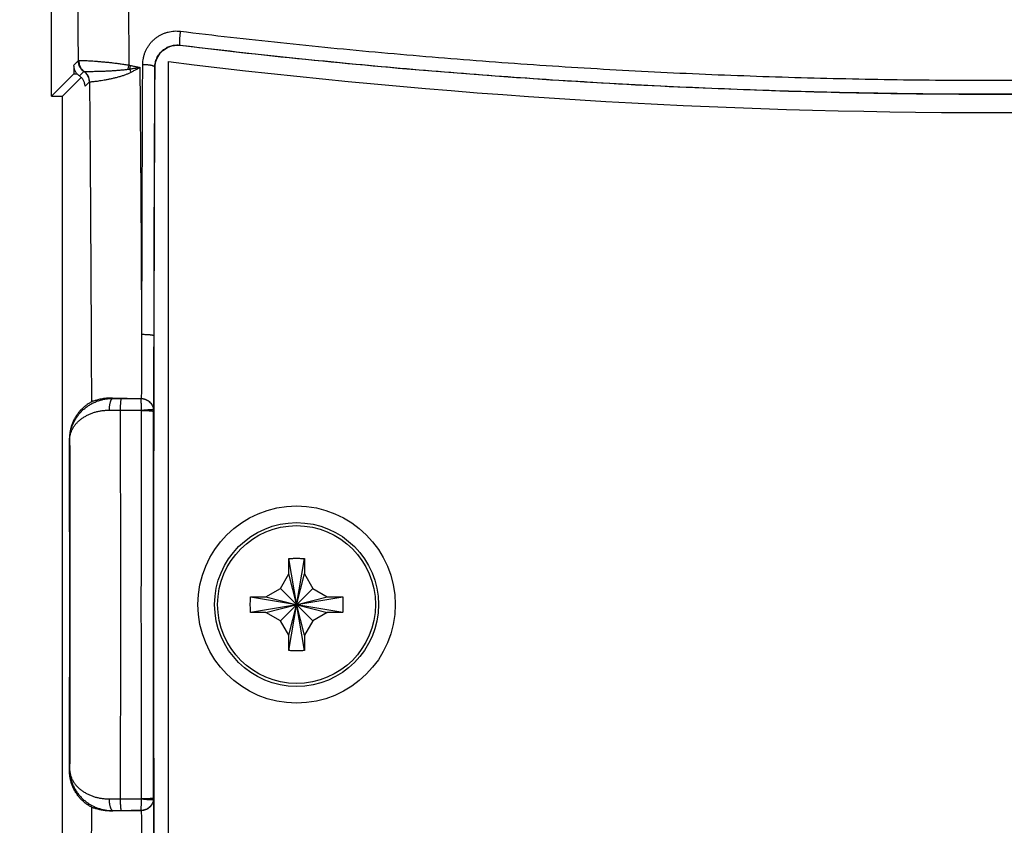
# Model space of a CAD drawing. Header units: inches. Extents: x 0 to 34, y 0 to 22.
# Tile 7 of 64: x 6.9 to 8.7, y 8.5 to 10. Entities that reach past the tile are written whole.
import ezdxf

# ---------------------------------------------------------------- set-up
doc = ezdxf.new("R2010")
doc.units = ezdxf.units.IN
doc.header["$LTSCALE"] = 1.87
doc.header["$MEASUREMENT"] = 0
doc.layers.get('0').update_dxf_attribs({"linetype": 'CONTINUOUS'})
doc.layers.add('DIMENSIONS', color=7, linetype='CONTINUOUS')
doc.styles.get("Standard").update_dxf_attribs({"font": 'txt', "width": 0.8})
doc.dimstyles.new('DIMSTYLE_1', dxfattribs={"dimtxt": 0.125, "dimasz": 0.18, "dimexe": 0.18, "dimexo": 0.0625, "dimgap": 0.09, "dimtad": 0, "dimtih": 1, "dimtoh": 1, "dimdec": 3, "dimzin": 4, "dimdsep": 46, "dimtxsty": 'STANDARD', "dimblk": '_FILLED', "dimblk1": '_FILLED', "dimblk2": '_FILLED', "dimcen": 0.09, "dimadec": 0, "dimazin": 0, "dimtp": 0.01, "dimtm": 0.01, "dimtfac": 1, "dimtdec": 3, "dimtofl": 0, "dimtmove": 0, "dimatfit": 3, "dimldrblk": '_FILLED', "dimfxl": 1, "dimtolj": 1, "dimtzin": 4, "dimarcsym": 0})

# ---------------------------------------------------------------- blocks, each defined once
blk = doc.blocks.new('_FILLED')
at = {"color": 0, "linetype": 'BYBLOCK'}
blk.add_solid([(0, 0), (-1, 0.1736), (-1, -0.1736)], dxfattribs=at)
blk = doc.blocks.new('*D14')
at = {"layer": 'DIMENSIONS', "color": 2, "linetype": 'CONTINUOUS'}
for p, q in [((7.5657, 10.7518), (5.3232, 10.7518)), ((5.4482, 10.7518), (5.4482, 8.7723)), ((5.4482, 6.4693), (5.4482, 8.5223)), ((7.0987, 6.4693), (5.3232, 6.4693))]:
    blk.add_line(p, q, dxfattribs=at)
at = {"layer": 'DIMENSIONS', "color": 2, "linetype": 'CONTINUOUS', "xscale": 0.18, "yscale": 0.18, "zscale": 0.18}
for p, rotation in [((5.4482, 10.7518), 90), ((5.4482, 6.4693), 270)]:
    blk.add_blockref('_FILLED', p, dxfattribs=dict(at, rotation=rotation))
at = {"layer": 'DIMENSIONS', "color": 2, "linetype": 'CONTINUOUS', "width": 0.8}
for s, p in [('4.283', (4.7357, 8.5848)), ('[', (5.3607, 8.5848)), ('108.78', (5.4607, 8.5848)), (']', (6.0607, 8.5848))]:
    blk.add_text(s, height=0.125, dxfattribs=at).set_placement(p)

msp = doc.modelspace()

# ---------------------------------------------------------------- linework, layer by layer
at = {"color": 7, "linetype": 'CONTINUOUS'}
for p, q in [((6.9482, 9.8223), (6.9482, 10.0773)), ((7.1792, 9.9135), (7.179, 9.9138)), ((6.9882, 9.8774), (6.9962, 9.8855)), ((7.1582, 7.9354), (7.1582, 9.8843)), ((6.9482, 9.8223), (6.9883, 9.8624)), ((6.9984, 9.8587), (7.0062, 9.8665)), ((6.9682, 9.8223), (7.0018, 9.8559)), ((7.0086, 9.8399), (7.0164, 9.8477)), ((6.9482, 9.8223), (6.9682, 9.8223)), ((6.9682, 7.9973), (6.9682, 9.8223)), ((7.0576, 9.2804), (7.0583, 9.2797)), ((7.1321, 9.2573), (7.1317, 9.2564)), ((6.9807, 9.2074), (6.981, 9.2071)), ((7.3742, 8.9648), (7.3742, 8.9916)), ((7.4022, 8.8271), (7.3743, 8.9926)), ((7.3743, 8.8271), (7.4022, 8.9926)), ((7.4022, 8.9916), (7.4022, 8.9648)), ((7.3592, 8.9388), (7.3742, 8.9648)), ((7.4022, 8.8548), (7.3742, 8.9648)), ((7.3742, 8.8548), (7.4022, 8.9648)), ((7.4022, 8.9648), (7.4172, 8.9388)), ((7.3055, 8.9238), (7.471, 8.8959)), ((7.3055, 8.8959), (7.471, 8.9238)), ((7.3064, 8.9238), (7.3332, 8.9238)), ((7.3332, 8.9238), (7.3592, 8.9388)), ((7.3332, 8.9238), (7.4432, 8.8958)), ((7.3332, 8.8958), (7.4432, 8.9238)), ((7.4172, 8.8808), (7.3592, 8.9388)), ((7.3592, 8.8808), (7.4172, 8.9388)), ((7.4172, 8.9388), (7.4432, 8.9238)), ((7.4432, 8.9238), (7.4701, 8.9238)), ((7.3332, 8.8958), (7.3064, 8.8958)), ((7.3592, 8.8808), (7.3332, 8.8958)), ((7.4432, 8.8958), (7.4172, 8.8808)), ((7.4701, 8.8958), (7.4432, 8.8958)), ((7.3742, 8.8548), (7.3592, 8.8808)), ((7.4172, 8.8808), (7.4022, 8.8548)), ((7.3742, 8.828), (7.3742, 8.8548)), ((7.4022, 8.8548), (7.4022, 8.828)), ((6.9807, 8.6122), (6.981, 8.6125)), ((7.1317, 8.5632), (7.1321, 8.5623)), ((7.0576, 8.5392), (7.0583, 8.5399)), ((7.1088, 8.54), (7.1088, 8.5401))]:
    msp.add_line(p, q, dxfattribs=at)
for radius in [0.177, 0.147, 0.1416]:
    msp.add_circle((7.3882, 8.9098), radius, dxfattribs=at)
msp.add_arc((8.6382, 21.8128), 12.02, 262.92733, 277.07267, dxfattribs=at)
for points, knots in [([(7.0857, 10.052), (7.0859, 10.0328), (7.0863, 9.9942), (7.0869, 9.9361), (7.0872, 9.8973), (7.0874, 9.8779)], [0, 0, 0, 0, 0.331732, 0.665092, 1, 1, 1, 1]), ([(6.9949, 10.021), (6.9951, 10.006), (6.9954, 9.976), (6.9958, 9.9308), (6.9961, 9.9006), (6.9962, 9.8855)], [0, 0, 0, 0, 0.332099, 0.665442, 1, 1, 1, 1]), ([(7.1121, 9.8791), (7.1122, 9.881), (7.1124, 9.8848), (7.1132, 9.8905), (7.1146, 9.8961), (7.1165, 9.9015), (7.1189, 9.9067), (7.1218, 9.9117), (7.1251, 9.9163), (7.1288, 9.9206), (7.133, 9.9245), (7.1374, 9.928), (7.1421, 9.9311), (7.1471, 9.9337), (7.1523, 9.9358), (7.1577, 9.9374), (7.1631, 9.9386), (7.1687, 9.9392), (7.1742, 9.9393), (7.1779, 9.939), (7.1797, 9.9388)], [0, 0, 0, 0, 0.055978, 0.112331, 0.168909, 0.225553, 0.282086, 0.33836, 0.39439, 0.450238, 0.505935, 0.561432, 0.616678, 0.671766, 0.726865, 0.782048, 0.837149, 0.891953, 0.946391, 1, 1, 1, 1]), ([(7.1797, 9.9388), (7.1796, 9.9379), (7.1793, 9.9363), (7.179, 9.9337), (7.1787, 9.9312), (7.1785, 9.9287), (7.1783, 9.9263), (7.1781, 9.924), (7.1781, 9.9219), (7.178, 9.92), (7.178, 9.9182), (7.1781, 9.9168), (7.1782, 9.9156), (7.1784, 9.9147), (7.1786, 9.9141), (7.1788, 9.9139), (7.179, 9.9138)], [0, 0, 0, 0, 0.100141, 0.201776, 0.303255, 0.40293, 0.499185, 0.590462, 0.675291, 0.752316, 0.820324, 0.878278, 0.925356, 0.961037, 0.985349, 1, 1, 1, 1]), ([(7.1797, 9.9388), (7.2396, 9.9315), (7.3598, 9.9179), (7.5406, 9.9001), (7.7223, 9.885), (7.9047, 9.8725), (8.0876, 9.8628), (8.271, 9.8559), (8.4545, 9.8517), (8.6382, 9.8503), (8.8219, 9.8517), (9.0055, 9.8559), (9.1888, 9.8628), (9.3718, 9.8725), (9.5542, 9.885), (9.7359, 9.9001), (9.9167, 9.9179), (10.0369, 9.9315), (10.0968, 9.9388)], [0, 0, 0, 0, 0.061914, 0.124073, 0.186436, 0.248964, 0.31162, 0.374365, 0.437168, 0.5, 0.562832, 0.625635, 0.68838, 0.751036, 0.813564, 0.875927, 0.938086, 1, 1, 1, 1]), ([(7.1339, 9.8743), (7.1339, 9.8757), (7.1341, 9.8784), (7.1348, 9.8825), (7.1358, 9.8864), (7.1373, 9.8903), (7.1392, 9.8939), (7.1413, 9.8973), (7.1438, 9.9004), (7.1466, 9.9033), (7.1496, 9.9058), (7.1528, 9.908), (7.1562, 9.91), (7.1598, 9.9115), (7.1635, 9.9127), (7.1673, 9.9136), (7.1712, 9.9141), (7.1751, 9.9142), (7.1777, 9.914), (7.179, 9.9138)], [0, 0, 0, 0, 0.061007, 0.121823, 0.182403, 0.242698, 0.302643, 0.362199, 0.421357, 0.480121, 0.538522, 0.596589, 0.654381, 0.712003, 0.769547, 0.827068, 0.884616, 0.942242, 1, 1, 1, 1]), ([(7.1343, 9.8743), (7.1343, 9.8787), (7.136, 9.8878), (7.1429, 9.8997), (7.1533, 9.9087), (7.1658, 9.9136), (7.1747, 9.914), (7.1789, 9.9135)], [0, 0, 0, 0, 0.199994, 0.405839, 0.607792, 0.807362, 1, 1, 1, 1]), ([(7.1792, 9.9135), (7.3396, 9.8942), (7.6623, 9.8618), (8.149, 9.8325), (8.6382, 9.8226), (9.1275, 9.8325), (9.6142, 9.8618), (9.9369, 9.8942), (10.0972, 9.9135)], [0, 0, 0, 0, 0.165662, 0.332541, 0.5, 0.66746, 0.834337, 1, 1, 1, 1]), ([(7.1793, 9.9138), (7.2391, 9.9066), (7.3593, 9.893), (7.5402, 9.8753), (7.722, 9.8602), (7.9044, 9.8478), (8.0874, 9.8382), (8.2708, 9.8313), (8.4545, 9.8271), (8.6382, 9.8257), (8.822, 9.8271), (9.0057, 9.8313), (9.1891, 9.8382), (9.372, 9.8478), (9.5545, 9.8602), (9.7363, 9.8753), (9.9172, 9.893), (10.0373, 9.9066), (10.0972, 9.9138)], [0, 0, 0, 0, 0.061859, 0.124044, 0.186416, 0.248943, 0.311596, 0.374344, 0.437156, 0.5, 0.562844, 0.625656, 0.688404, 0.751057, 0.813584, 0.875956, 0.938142, 1, 1, 1, 1]), ([(6.9882, 9.8774), (6.9882, 9.8749), (6.9883, 9.8699), (6.9883, 9.8649), (6.9883, 9.8624)], [0, 0, 0, 0, 0.499822, 1, 1, 1, 1]), ([(6.9882, 9.8774), (6.9882, 9.8766), (6.9883, 9.8751), (6.9887, 9.8728), (6.9893, 9.8705), (6.9902, 9.8683), (6.9913, 9.8662), (6.9925, 9.8642), (6.9935, 9.863), (6.9941, 9.8624)], [0, 0, 0, 0, 0.142813, 0.286021, 0.428736, 0.571429, 0.714542, 0.857405, 1, 1, 1, 1]), ([(6.9962, 9.8855), (6.9963, 9.8855), (6.9963, 9.8856), (6.9964, 9.8857), (6.9964, 9.8857), (6.9965, 9.8858)], [0, 0, 0, 0, 0.325516, 0.655785, 1, 1, 1, 1]), ([(6.9962, 9.8855), (6.9962, 9.8845), (6.9964, 9.8827), (6.9969, 9.8799), (6.9977, 9.8773), (6.9989, 9.8747), (7.0003, 9.8723), (7.002, 9.8701), (7.004, 9.8682), (7.0055, 9.867), (7.0062, 9.8665)], [0, 0, 0, 0, 0.124956, 0.249929, 0.374919, 0.499923, 0.624937, 0.749957, 0.87498, 1, 1, 1, 1]), ([(6.9965, 9.8858), (6.9966, 9.8858), (6.9968, 9.886), (6.9971, 9.8861), (6.9974, 9.8861), (6.9976, 9.8861)], [0, 0, 0, 0, 0.277055, 0.607363, 1, 1, 1, 1]), ([(6.9965, 9.8858), (6.9965, 9.8848), (6.9966, 9.883), (6.997, 9.8802), (6.9979, 9.8775), (6.999, 9.8749), (7.0004, 9.8725), (7.0022, 9.8703), (7.0042, 9.8683), (7.0056, 9.8671), (7.0064, 9.8666)], [0, 0, 0, 0, 0.125071, 0.25014, 0.375197, 0.50023, 0.625233, 0.750198, 0.87512, 1, 1, 1, 1]), ([(6.9976, 9.8861), (6.9975, 9.8852), (6.9976, 9.8833), (6.998, 9.8805), (6.9987, 9.8778), (6.9998, 9.8752), (7.0011, 9.8727), (7.0028, 9.8704), (7.0047, 9.8684), (7.0062, 9.8672), (7.0069, 9.8667)], [0, 0, 0, 0, 0.125631, 0.251122, 0.376441, 0.501561, 0.626471, 0.751171, 0.875674, 1, 1, 1, 1]), ([(6.9976, 9.8861), (6.9981, 9.8862), (6.9995, 9.8863), (7.0018, 9.8863), (7.0048, 9.8863), (7.0085, 9.8862), (7.0127, 9.886), (7.0175, 9.8857), (7.0229, 9.8854), (7.0287, 9.8849), (7.035, 9.8844), (7.0417, 9.8838), (7.0487, 9.8832), (7.0561, 9.8824), (7.0638, 9.8815), (7.0717, 9.8805), (7.0796, 9.8794), (7.0848, 9.8784), (7.0874, 9.8779)], [0, 0, 0, 0, 0.018898, 0.045089, 0.07845, 0.11879, 0.165835, 0.219235, 0.278622, 0.343576, 0.413628, 0.488292, 0.567066, 0.649484, 0.73505, 0.823209, 0.912665, 1, 1, 1, 1]), ([(7.0874, 9.8779), (7.0871, 9.8771), (7.0866, 9.8755), (7.0859, 9.873), (7.0855, 9.8714), (7.0853, 9.8706)], [0, 0, 0, 0, 0.331177, 0.665853, 1, 1, 1, 1]), ([(7.0874, 9.8779), (7.0876, 9.8778), (7.0882, 9.8777), (7.0889, 9.8775), (7.0894, 9.8774), (7.0897, 9.8773)], [0, 0, 0, 0, 0.34215, 0.696026, 1, 1, 1, 1]), ([(7.1106, 9.3948), (7.1107, 9.4355), (7.1109, 9.5166), (7.1112, 9.6381), (7.1117, 9.7588), (7.112, 9.8391), (7.1121, 9.8791)], [0, 0, 0, 0, 0.252, 0.502828, 0.752244, 1, 1, 1, 1]), ([(7.1121, 9.8791), (7.113, 9.8791), (7.1147, 9.8791), (7.1172, 9.8791), (7.1196, 9.8789), (7.122, 9.8787), (7.1242, 9.8784), (7.1263, 9.8781), (7.1282, 9.8777), (7.1298, 9.8772), (7.1312, 9.8767), (7.1323, 9.8762), (7.1332, 9.8756), (7.1337, 9.875), (7.1339, 9.8745), (7.1339, 9.8743)], [0, 0, 0, 0, 0.109484, 0.218502, 0.325417, 0.428631, 0.52662, 0.61796, 0.70137, 0.775751, 0.840245, 0.894332, 0.93802, 0.972284, 1, 1, 1, 1]), ([(6.9883, 9.8624), (6.9893, 9.8624), (6.9912, 9.8624), (6.9931, 9.8624), (6.9941, 9.8624)], [0, 0, 0, 0, 0.50011, 1, 1, 1, 1]), ([(6.9984, 9.8587), (6.9979, 9.859), (6.9968, 9.8598), (6.9954, 9.861), (6.9945, 9.862), (6.9941, 9.8624)], [0, 0, 0, 0, 0.332559, 0.666068, 1, 1, 1, 1]), ([(7.0062, 9.8665), (7.0063, 9.8665), (7.0063, 9.8665), (7.0063, 9.8666), (7.0064, 9.8666), (7.0064, 9.8666)], [0, 0, 0, 0, 0.313231, 0.644138, 1, 1, 1, 1]), ([(7.0064, 9.8666), (7.0064, 9.8666), (7.0066, 9.8666), (7.0067, 9.8667), (7.0069, 9.8667), (7.0069, 9.8667)], [0, 0, 0, 0, 0.275, 0.607007, 1, 1, 1, 1]), ([(7.0164, 9.8477), (7.0164, 9.8486), (7.0163, 9.8504), (7.0158, 9.8532), (7.0149, 9.8558), (7.0138, 9.8584), (7.0123, 9.8608), (7.0106, 9.863), (7.0086, 9.8649), (7.0072, 9.8661), (7.0064, 9.8666)], [0, 0, 0, 0, 0.124956, 0.249929, 0.374919, 0.499923, 0.624937, 0.749957, 0.874979, 1, 1, 1, 1]), ([(7.0069, 9.8667), (7.0073, 9.8667), (7.0082, 9.8667), (7.01, 9.8667), (7.0124, 9.8667), (7.0154, 9.8668), (7.019, 9.8668), (7.0232, 9.8668), (7.028, 9.8669), (7.0332, 9.867), (7.0388, 9.8672), (7.0448, 9.8674), (7.0512, 9.8677), (7.0578, 9.8681), (7.0646, 9.8686), (7.0716, 9.8691), (7.0785, 9.8697), (7.0831, 9.8703), (7.0853, 9.8706)], [0, 0, 0, 0, 0.013768, 0.036066, 0.066756, 0.105501, 0.151878, 0.205459, 0.265808, 0.332322, 0.404399, 0.481355, 0.562673, 0.647764, 0.735492, 0.825007, 0.915967, 1, 1, 1, 1]), ([(7.0166, 9.848), (7.0166, 9.8489), (7.0165, 9.8507), (7.016, 9.8534), (7.0152, 9.856), (7.0141, 9.8585), (7.0127, 9.8609), (7.011, 9.863), (7.0091, 9.865), (7.0077, 9.8661), (7.0069, 9.8667)], [0, 0, 0, 0, 0.124931, 0.249885, 0.374861, 0.49986, 0.624876, 0.749908, 0.874949, 1, 1, 1, 1]), ([(7.0166, 9.848), (7.0169, 9.848), (7.0175, 9.848), (7.0189, 9.8481), (7.021, 9.8483), (7.0237, 9.8486), (7.0271, 9.8489), (7.031, 9.8494), (7.0355, 9.8501), (7.0404, 9.8509), (7.0457, 9.8518), (7.0514, 9.8529), (7.0574, 9.8542), (7.0636, 9.8556), (7.0698, 9.8573), (7.0759, 9.8591), (7.0815, 9.861), (7.0866, 9.863), (7.0897, 9.8645), (7.0912, 9.8652)], [0, 0, 0, 0, 0.008717, 0.026797, 0.053984, 0.089867, 0.133914, 0.18558, 0.244281, 0.309384, 0.38021, 0.456016, 0.536005, 0.619249, 0.703886, 0.786842, 0.865313, 0.936964, 1, 1, 1, 1]), ([(7.0853, 9.8706), (7.0856, 9.8706), (7.0864, 9.8707), (7.0876, 9.8709), (7.0883, 9.8711), (7.0886, 9.8712)], [0, 0, 0, 0, 0.347515, 0.681929, 1, 1, 1, 1]), ([(7.0899, 9.8773), (7.0898, 9.8766), (7.0895, 9.8753), (7.0891, 9.8732), (7.0888, 9.8718), (7.0887, 9.8711)], [0, 0, 0, 0, 0.330287, 0.664418, 1, 1, 1, 1]), ([(7.0887, 9.8711), (7.0907, 9.8714), (7.0949, 9.8721), (7.1012, 9.873), (7.1055, 9.8736), (7.1076, 9.8739)], [0, 0, 0, 0, 0.327592, 0.664256, 1, 1, 1, 1]), ([(7.0912, 9.8652), (7.0909, 9.8659), (7.0904, 9.8672), (7.0895, 9.8692), (7.0889, 9.8705), (7.0887, 9.8711)], [0, 0, 0, 0, 0.328921, 0.664862, 1, 1, 1, 1]), ([(7.0897, 9.8773), (7.0916, 9.877), (7.0954, 9.8762), (7.1014, 9.8751), (7.1055, 9.8743), (7.1076, 9.8739)], [0, 0, 0, 0, 0.316568, 0.649375, 1, 1, 1, 1]), ([(7.0912, 9.8652), (7.0929, 9.8662), (7.0965, 9.8681), (7.102, 9.871), (7.1057, 9.873), (7.1076, 9.8739)], [0, 0, 0, 0, 0.326343, 0.660727, 1, 1, 1, 1]), ([(7.1106, 9.3948), (7.1104, 9.435), (7.1101, 9.5153), (7.1094, 9.6355), (7.1085, 9.755), (7.1079, 9.8344), (7.1076, 9.8739)], [0, 0, 0, 0, 0.251949, 0.502823, 0.752287, 1, 1, 1, 1]), ([(7.1324, 9.3924), (7.1324, 9.4126), (7.1325, 9.4531), (7.1327, 9.5137), (7.1328, 9.5742), (7.133, 9.6345), (7.1332, 9.6947), (7.1335, 9.7547), (7.1337, 9.8144), (7.1338, 9.8542), (7.1339, 9.8739)], [0, 0, 0, 0, 0.126162, 0.252063, 0.377672, 0.502958, 0.627896, 0.752499, 0.876787, 1, 1, 1, 1]), ([(7.1327, 9.3924), (7.1327, 9.3934), (7.1329, 9.4747), (7.1333, 9.6352), (7.1339, 9.7947), (7.1343, 9.8739)], [0, 0, 0, 0, 0.006539, 0.506131, 1, 1, 1, 1]), ([(7.1343, 9.8739), (7.1342, 9.874), (7.1342, 9.8741), (7.134, 9.8742), (7.134, 9.8743), (7.1339, 9.8743)], [0, 0, 0, 0, 0.332185, 0.664367, 1, 1, 1, 1]), ([(7.0086, 9.8399), (7.0086, 9.8408), (7.0085, 9.8427), (7.0079, 9.8454), (7.0071, 9.8481), (7.0059, 9.8506), (7.0044, 9.8529), (7.0027, 9.8551), (7.0007, 9.857), (6.9992, 9.8582), (6.9984, 9.8587)], [0, 0, 0, 0, 0.12494, 0.249978, 0.375058, 0.500149, 0.625222, 0.750245, 0.875195, 1, 1, 1, 1]), ([(7.0164, 9.8477), (7.0164, 9.8477), (7.0165, 9.8478), (7.0166, 9.8479), (7.0166, 9.8479), (7.0166, 9.848)], [0, 0, 0, 0, 0.323659, 0.656223, 1, 1, 1, 1]), ([(7.0166, 9.848), (7.017, 9.8068), (7.0177, 9.7243), (7.0185, 9.6002), (7.0192, 9.4753), (7.0197, 9.3663), (7.02, 9.2989), (7.02, 9.2734)], [0, 0, 0, 0, 0.214618, 0.430811, 0.64822, 0.866485, 1, 1, 1, 1]), ([(7.1102, 9.2796), (7.1103, 9.2924), (7.1103, 9.318), (7.1105, 9.3564), (7.1106, 9.382), (7.1106, 9.3948)], [0, 0, 0, 0, 0.333608, 0.66695, 1, 1, 1, 1]), ([(7.1106, 9.3948), (7.1114, 9.3948), (7.1131, 9.3948), (7.1156, 9.3948), (7.1181, 9.3947), (7.1204, 9.3946), (7.1227, 9.3944), (7.1247, 9.3943), (7.1266, 9.394), (7.1282, 9.3938), (7.1296, 9.3936), (7.1308, 9.3933), (7.1316, 9.393), (7.1321, 9.3928), (7.1324, 9.3925), (7.1324, 9.3924)], [0, 0, 0, 0, 0.113839, 0.227163, 0.33819, 0.445179, 0.546455, 0.640439, 0.72568, 0.800881, 0.864938, 0.91698, 0.956474, 0.983494, 1, 1, 1, 1]), ([(7.1321, 9.2573), (7.1322, 9.2723), (7.1322, 9.3023), (7.1323, 9.3474), (7.1324, 9.3774), (7.1324, 9.3924)], [0, 0, 0, 0, 0.333663, 0.667004, 1, 1, 1, 1]), ([(6.981, 9.2074), (6.9811, 9.2097), (6.9815, 9.2145), (6.9828, 9.2217), (6.9848, 9.2287), (6.9876, 9.2354), (6.9909, 9.2418), (6.9948, 9.2478), (6.9993, 9.2534), (7.0041, 9.2585), (7.0093, 9.263), (7.0149, 9.267), (7.0207, 9.2705), (7.0267, 9.2734), (7.0329, 9.2758), (7.0392, 9.2776), (7.0455, 9.2789), (7.0519, 9.2796), (7.0562, 9.2797), (7.0583, 9.2797)], [0, 0, 0, 0, 0.060547, 0.123092, 0.185454, 0.247603, 0.309391, 0.370634, 0.431225, 0.49111, 0.550244, 0.608658, 0.666367, 0.723393, 0.779804, 0.835623, 0.890888, 0.945675, 1, 1, 1, 1]), ([(7.0576, 9.2804), (7.0558, 9.2805), (7.0523, 9.2805), (7.0471, 9.2801), (7.0421, 9.2795), (7.0375, 9.2787), (7.0334, 9.2777), (7.0298, 9.2768), (7.0267, 9.2759), (7.0243, 9.2751), (7.0228, 9.2747), (7.0222, 9.2746)], [0, 0, 0, 0, 0.148111, 0.293749, 0.433189, 0.563566, 0.682429, 0.787016, 0.875568, 0.946829, 1, 1, 1, 1]), ([(7.0583, 9.2797), (7.058, 9.2797), (7.0574, 9.2795), (7.0566, 9.2789), (7.0558, 9.2779), (7.0551, 9.2767), (7.0544, 9.2751), (7.0537, 9.2733), (7.0532, 9.2713), (7.0527, 9.2691), (7.0523, 9.2666), (7.0519, 9.2641), (7.0517, 9.2614), (7.0516, 9.2596), (7.0516, 9.2586)], [0, 0, 0, 0, 0.037268, 0.080735, 0.133112, 0.195567, 0.268326, 0.351037, 0.442974, 0.543138, 0.65033, 0.763197, 0.880271, 1, 1, 1, 1]), ([(7.0576, 9.2804), (7.0597, 9.2804), (7.0642, 9.2803), (7.071, 9.2801), (7.0782, 9.28), (7.0856, 9.2799), (7.0932, 9.2798), (7.101, 9.2797), (7.1062, 9.2797), (7.1088, 9.2797)], [0, 0, 0, 0, 0.126514, 0.260027, 0.399476, 0.544277, 0.693142, 0.845448, 1, 1, 1, 1]), ([(7.0583, 9.2797), (7.06, 9.2797), (7.0634, 9.2797), (7.0685, 9.2796), (7.072, 9.2796), (7.0737, 9.2796)], [0, 0, 0, 0, 0.328677, 0.662256, 1, 1, 1, 1]), ([(7.0737, 9.2796), (7.0736, 9.2796), (7.0734, 9.2793), (7.0732, 9.2787), (7.0729, 9.2777), (7.0727, 9.2765), (7.0725, 9.275), (7.0723, 9.2732), (7.0721, 9.2712), (7.072, 9.269), (7.0718, 9.2666), (7.0717, 9.264), (7.0717, 9.2613), (7.0716, 9.2595), (7.0716, 9.2586)], [0, 0, 0, 0, 0.0173, 0.047705, 0.092378, 0.151121, 0.223268, 0.307866, 0.403744, 0.509546, 0.623762, 0.744751, 0.870769, 1, 1, 1, 1]), ([(7.0737, 9.2796), (7.0776, 9.2796), (7.0854, 9.2796), (7.0971, 9.2795), (7.1049, 9.2795), (7.1088, 9.2795)], [0, 0, 0, 0, 0.333325, 0.666651, 1, 1, 1, 1]), ([(7.1088, 9.2797), (7.109, 9.2797), (7.1093, 9.2797), (7.1098, 9.2797), (7.1101, 9.2796), (7.1102, 9.2796)], [0, 0, 0, 0, 0.333376, 0.666721, 1, 1, 1, 1]), ([(7.1088, 9.2795), (7.1088, 9.2795), (7.1088, 9.2796), (7.1088, 9.2796), (7.1088, 9.2797), (7.1088, 9.2797)], [0, 0, 0, 0, 0.333189, 0.666468, 1, 1, 1, 1]), ([(7.1088, 9.2795), (7.1097, 9.2795), (7.1115, 9.2794), (7.1143, 9.2789), (7.1169, 9.278), (7.1195, 9.2768), (7.1219, 9.2754), (7.124, 9.2737), (7.126, 9.2717), (7.1277, 9.2695), (7.1291, 9.2671), (7.1303, 9.2646), (7.1311, 9.2619), (7.1314, 9.2601), (7.1315, 9.2592)], [0, 0, 0, 0, 0.083603, 0.167125, 0.250705, 0.334284, 0.417843, 0.501318, 0.58471, 0.667988, 0.751155, 0.834207, 0.917155, 1, 1, 1, 1]), ([(7.1099, 9.2585), (7.1099, 9.2591), (7.1099, 9.2604), (7.1098, 9.2624), (7.1098, 9.2647), (7.1098, 9.267), (7.1097, 9.2693), (7.1096, 9.2714), (7.1095, 9.2734), (7.1094, 9.2751), (7.1093, 9.2765), (7.1092, 9.2777), (7.1091, 9.2786), (7.1089, 9.2791), (7.1088, 9.2795), (7.1088, 9.2795)], [0, 0, 0, 0, 0.086361, 0.18387, 0.29103, 0.40414, 0.514298, 0.616419, 0.708911, 0.790456, 0.859874, 0.91614, 0.958446, 0.986294, 1, 1, 1, 1]), ([(7.1102, 9.2796), (7.111, 9.2796), (7.1124, 9.2794), (7.1146, 9.279), (7.1168, 9.2783), (7.119, 9.2774), (7.1212, 9.2762), (7.1233, 9.2748), (7.1253, 9.2731), (7.1271, 9.2711), (7.1288, 9.2687), (7.1302, 9.2662), (7.1313, 9.2634), (7.1319, 9.2604), (7.1321, 9.2583), (7.1321, 9.2573)], [0, 0, 0, 0, 0.06417, 0.129528, 0.196119, 0.264684, 0.335706, 0.40906, 0.485572, 0.565225, 0.647988, 0.733583, 0.820871, 0.909824, 1, 1, 1, 1]), ([(7.0222, 9.2746), (7.0203, 9.2736), (7.0166, 9.2716), (7.0113, 9.268), (7.0063, 9.264), (7.0016, 9.2597), (6.9974, 9.2549), (6.9936, 9.2497), (6.9902, 9.2443), (6.9873, 9.2386), (6.9849, 9.2327), (6.983, 9.2265), (6.9817, 9.2202), (6.9809, 9.2138), (6.9807, 9.2095), (6.9807, 9.2074)], [0, 0, 0, 0, 0.076734, 0.153576, 0.230267, 0.306811, 0.38359, 0.460375, 0.537023, 0.613963, 0.691037, 0.767992, 0.845188, 0.922616, 1, 1, 1, 1]), ([(7.1099, 9.2585), (7.1107, 9.2586), (7.1123, 9.2587), (7.1147, 9.259), (7.1171, 9.2593), (7.1194, 9.2595), (7.1216, 9.2596), (7.1237, 9.2597), (7.1256, 9.2598), (7.1272, 9.2598), (7.1286, 9.2598), (7.1298, 9.2597), (7.1307, 9.2596), (7.1312, 9.2595), (7.1315, 9.2593), (7.1315, 9.2592)], [0, 0, 0, 0, 0.109637, 0.220776, 0.331242, 0.438928, 0.541703, 0.637495, 0.724435, 0.801025, 0.866136, 0.918864, 0.958591, 0.985176, 1, 1, 1, 1]), ([(7.1315, 9.2592), (7.1316, 9.2589), (7.1316, 9.2583), (7.1317, 9.2573), (7.1317, 9.2567), (7.1317, 9.2564)], [0, 0, 0, 0, 0.333344, 0.666675, 1, 1, 1, 1]), ([(6.981, 9.2074), (6.9811, 9.2091), (6.9816, 9.2127), (6.983, 9.218), (6.9851, 9.2232), (6.9879, 9.2282), (6.9913, 9.2329), (6.9953, 9.2373), (6.9998, 9.2414), (7.0046, 9.245), (7.0099, 9.2482), (7.0154, 9.251), (7.0211, 9.2534), (7.027, 9.2553), (7.0331, 9.2568), (7.0392, 9.2579), (7.0454, 9.2585), (7.0495, 9.2586), (7.0516, 9.2586)], [0, 0, 0, 0, 0.054879, 0.112824, 0.171647, 0.231586, 0.292632, 0.354663, 0.417567, 0.481214, 0.545453, 0.610153, 0.675137, 0.740262, 0.805409, 0.87046, 0.935348, 1, 1, 1, 1]), ([(7.0516, 9.2586), (7.0538, 9.2586), (7.0582, 9.2586), (7.0649, 9.2586), (7.0694, 9.2586), (7.0716, 9.2586)], [0, 0, 0, 0, 0.328624, 0.662464, 1, 1, 1, 1]), ([(7.0716, 9.2586), (7.0759, 9.2586), (7.0844, 9.2586), (7.0971, 9.2585), (7.1057, 9.2585), (7.1099, 9.2585)], [0, 0, 0, 0, 0.333335, 0.666573, 1, 1, 1, 1]), ([(7.0716, 9.2586), (7.0717, 9.2198), (7.0719, 9.1423), (7.0721, 9.026), (7.0722, 8.9098), (7.0721, 8.7936), (7.0719, 8.6773), (7.0717, 8.5998), (7.0716, 8.561)], [0, 0, 0, 0, 0.166751, 0.333477, 0.499999, 0.666522, 0.833249, 1, 1, 1, 1]), ([(7.1099, 8.5611), (7.1099, 8.5999), (7.1098, 8.6774), (7.1097, 8.7936), (7.1096, 8.9098), (7.1097, 9.026), (7.1098, 9.1422), (7.1099, 9.2197), (7.1099, 9.2585)], [0, 0, 0, 0, 0.166781, 0.333374, 0.499999, 0.666624, 0.833218, 1, 1, 1, 1]), ([(7.1099, 9.2581), (7.1107, 9.2581), (7.1123, 9.2581), (7.1148, 9.2581), (7.1172, 9.2581), (7.1196, 9.258), (7.1218, 9.2579), (7.1239, 9.2578), (7.1258, 9.2576), (7.1275, 9.2575), (7.1289, 9.2573), (7.13, 9.2571), (7.1309, 9.2569), (7.1314, 9.2567), (7.1317, 9.2565), (7.1317, 9.2564)], [0, 0, 0, 0, 0.109692, 0.221097, 0.331951, 0.44003, 0.543179, 0.639313, 0.726526, 0.803285, 0.868425, 0.921006, 0.960362, 0.986276, 1, 1, 1, 1]), ([(7.1317, 8.5632), (7.1316, 8.6017), (7.1315, 8.6786), (7.1315, 8.7942), (7.1314, 8.9098), (7.1315, 9.0255), (7.1315, 9.141), (7.1316, 9.218), (7.1317, 9.2564)], [0, 0, 0, 0, 0.16639, 0.333114, 0.5, 0.666887, 0.833611, 1, 1, 1, 1]), ([(7.1325, 8.5632), (7.1324, 8.5977), (7.1323, 8.7132), (7.1322, 8.9098), (7.1323, 9.1064), (7.1324, 9.222), (7.1325, 9.2564)], [0, 0, 0, 0, 0.148986, 0.499989, 0.850994, 1, 1, 1, 1]), ([(6.9807, 8.6125), (6.9808, 8.6521), (6.981, 8.7314), (6.9811, 8.8503), (6.9811, 8.9693), (6.981, 9.0883), (6.9808, 9.1675), (6.9807, 9.2071)], [0, 0, 0, 0, 0.199768, 0.399927, 0.600073, 0.800232, 1, 1, 1, 1]), ([(6.981, 9.2071), (6.9811, 9.1674), (6.9813, 9.0881), (6.9814, 8.9692), (6.9814, 8.8504), (6.9813, 8.7315), (6.9811, 8.6522), (6.981, 8.6125)], [0, 0, 0, 0, 0.200141, 0.400118, 0.599882, 0.799859, 1, 1, 1, 1]), ([(7.3742, 8.9916), (7.3742, 8.9917), (7.3743, 8.9919), (7.3743, 8.9923), (7.3743, 8.9925), (7.3743, 8.9926)], [0, 0, 0, 0, 0.33353, 0.666873, 1, 1, 1, 1]), ([(7.3743, 8.9926), (7.3766, 8.9926), (7.3813, 8.9928), (7.3882, 8.9928), (7.3952, 8.9928), (7.3999, 8.9926), (7.4022, 8.9926)], [0, 0, 0, 0, 0.249826, 0.5, 0.750174, 1, 1, 1, 1]), ([(7.4022, 8.9926), (7.4022, 8.9925), (7.4022, 8.9923), (7.4022, 8.9919), (7.4022, 8.9917), (7.4022, 8.9916)], [0, 0, 0, 0, 0.333127, 0.66647, 1, 1, 1, 1]), ([(7.3052, 8.9098), (7.3052, 8.9114), (7.3053, 8.9145), (7.3053, 8.9191), (7.3054, 8.9222), (7.3055, 8.9238)], [0, 0, 0, 0, 0.333644, 0.667038, 1, 1, 1, 1]), ([(7.3055, 8.9238), (7.3056, 8.9238), (7.3058, 8.9238), (7.3061, 8.9238), (7.3063, 8.9238), (7.3064, 8.9238)], [0, 0, 0, 0, 0.333127, 0.66647, 1, 1, 1, 1]), ([(7.4701, 8.9238), (7.4702, 8.9238), (7.4704, 8.9238), (7.4707, 8.9238), (7.4709, 8.9238), (7.471, 8.9238)], [0, 0, 0, 0, 0.33353, 0.666873, 1, 1, 1, 1]), ([(7.471, 8.9238), (7.471, 8.9222), (7.4711, 8.9191), (7.4712, 8.9145), (7.4712, 8.9114), (7.4712, 8.9098)], [0, 0, 0, 0, 0.332974, 0.666366, 1, 1, 1, 1]), ([(7.3055, 8.8959), (7.3054, 8.8974), (7.3053, 8.9005), (7.3053, 8.9052), (7.3052, 8.9083), (7.3052, 8.9098)], [0, 0, 0, 0, 0.332974, 0.666366, 1, 1, 1, 1]), ([(7.4712, 8.9098), (7.4712, 8.9083), (7.4712, 8.9052), (7.4711, 8.9005), (7.471, 8.8974), (7.471, 8.8959)], [0, 0, 0, 0, 0.333644, 0.667038, 1, 1, 1, 1]), ([(7.3064, 8.8958), (7.3063, 8.8958), (7.3061, 8.8958), (7.3058, 8.8958), (7.3056, 8.8959), (7.3055, 8.8959)], [0, 0, 0, 0, 0.33353, 0.666873, 1, 1, 1, 1]), ([(7.471, 8.8959), (7.4709, 8.8959), (7.4707, 8.8958), (7.4704, 8.8958), (7.4702, 8.8958), (7.4701, 8.8958)], [0, 0, 0, 0, 0.333127, 0.666461, 1, 1, 1, 1]), ([(7.3743, 8.8271), (7.3743, 8.8272), (7.3743, 8.8274), (7.3743, 8.8277), (7.3742, 8.8279), (7.3742, 8.828)], [0, 0, 0, 0, 0.333127, 0.66647, 1, 1, 1, 1]), ([(7.4022, 8.8271), (7.3999, 8.827), (7.3952, 8.8269), (7.3882, 8.8268), (7.3813, 8.8269), (7.3766, 8.827), (7.3743, 8.8271)], [0, 0, 0, 0, 0.249826, 0.5, 0.750174, 1, 1, 1, 1]), ([(7.4022, 8.828), (7.4022, 8.8279), (7.4022, 8.8277), (7.4022, 8.8274), (7.4022, 8.8272), (7.4022, 8.8271)], [0, 0, 0, 0, 0.33353, 0.666873, 1, 1, 1, 1]), ([(7.0222, 8.5451), (7.0203, 8.546), (7.0166, 8.5481), (7.0113, 8.5516), (7.0063, 8.5556), (7.0016, 8.56), (6.9974, 8.5648), (6.9936, 8.5699), (6.9902, 8.5753), (6.9873, 8.581), (6.9849, 8.587), (6.983, 8.5931), (6.9817, 8.5994), (6.9809, 8.6058), (6.9807, 8.6101), (6.9807, 8.6122)], [0, 0, 0, 0, 0.076734, 0.153576, 0.230267, 0.306811, 0.38359, 0.460375, 0.537023, 0.613963, 0.691037, 0.767992, 0.845188, 0.922616, 1, 1, 1, 1]), ([(6.981, 8.6123), (6.9811, 8.6105), (6.9816, 8.607), (6.983, 8.6017), (6.9851, 8.5964), (6.9879, 8.5914), (6.9913, 8.5867), (6.9953, 8.5823), (6.9998, 8.5783), (7.0046, 8.5746), (7.0099, 8.5714), (7.0154, 8.5686), (7.0211, 8.5662), (7.027, 8.5643), (7.0331, 8.5628), (7.0392, 8.5618), (7.0454, 8.5611), (7.0495, 8.561), (7.0516, 8.561)], [0, 0, 0, 0, 0.054872, 0.112806, 0.171611, 0.231535, 0.292573, 0.3546, 0.417508, 0.481162, 0.545402, 0.610109, 0.675105, 0.740235, 0.80539, 0.870448, 0.935335, 1, 1, 1, 1]), ([(6.981, 8.6123), (6.9811, 8.6099), (6.9815, 8.6051), (6.9828, 8.598), (6.9848, 8.591), (6.9876, 8.5842), (6.9909, 8.5778), (6.9948, 8.5718), (6.9992, 8.5663), (7.0041, 8.5612), (7.0093, 8.5567), (7.0149, 8.5526), (7.0207, 8.5492), (7.0267, 8.5463), (7.0329, 8.5439), (7.0392, 8.5421), (7.0455, 8.5408), (7.0519, 8.54), (7.0562, 8.5399), (7.0583, 8.5399)], [0, 0, 0, 0, 0.060521, 0.123033, 0.185358, 0.247467, 0.309219, 0.370424, 0.430973, 0.490821, 0.549916, 0.608294, 0.666004, 0.723069, 0.779547, 0.83546, 0.890811, 0.94565, 1, 1, 1, 1]), ([(7.0516, 8.561), (7.0516, 8.5601), (7.0517, 8.5583), (7.0519, 8.5556), (7.0523, 8.553), (7.0527, 8.5506), (7.0532, 8.5483), (7.0537, 8.5463), (7.0544, 8.5445), (7.0551, 8.543), (7.0558, 8.5417), (7.0566, 8.5408), (7.0574, 8.5401), (7.058, 8.5399), (7.0583, 8.5399)], [0, 0, 0, 0, 0.119726, 0.236797, 0.349663, 0.456855, 0.55702, 0.648958, 0.731671, 0.80443, 0.866887, 0.919264, 0.962731, 1, 1, 1, 1]), ([(7.0516, 8.561), (7.0538, 8.561), (7.0582, 8.561), (7.0649, 8.561), (7.0694, 8.561), (7.0716, 8.561)], [0, 0, 0, 0, 0.328611, 0.662451, 1, 1, 1, 1]), ([(7.0716, 8.561), (7.0759, 8.561), (7.0844, 8.5611), (7.0971, 8.5611), (7.1057, 8.5611), (7.1099, 8.5611)], [0, 0, 0, 0, 0.333335, 0.66658, 1, 1, 1, 1]), ([(7.0716, 8.561), (7.0716, 8.5601), (7.0717, 8.5583), (7.0717, 8.5556), (7.0718, 8.5531), (7.072, 8.5507), (7.0721, 8.5484), (7.0723, 8.5464), (7.0725, 8.5446), (7.0727, 8.5431), (7.0729, 8.5419), (7.0732, 8.541), (7.0734, 8.5404), (7.0736, 8.5401), (7.0737, 8.54)], [0, 0, 0, 0, 0.129231, 0.255249, 0.376238, 0.490454, 0.596256, 0.692134, 0.776732, 0.848879, 0.907622, 0.952295, 0.9827, 1, 1, 1, 1]), ([(7.1088, 8.5401), (7.1088, 8.5402), (7.1089, 8.5405), (7.1091, 8.541), (7.1092, 8.5419), (7.1093, 8.5431), (7.1094, 8.5446), (7.1095, 8.5463), (7.1096, 8.5482), (7.1097, 8.5503), (7.1098, 8.5526), (7.1098, 8.555), (7.1099, 8.5572), (7.1099, 8.5592), (7.1099, 8.5605), (7.1099, 8.5611)], [0, 0, 0, 0, 0.013687, 0.041566, 0.083847, 0.140043, 0.209354, 0.290789, 0.383164, 0.485073, 0.595414, 0.70871, 0.815817, 0.912912, 1, 1, 1, 1]), ([(7.1315, 8.5605), (7.1314, 8.5595), (7.1311, 8.5577), (7.1303, 8.5551), (7.1291, 8.5525), (7.1277, 8.5502), (7.126, 8.548), (7.124, 8.546), (7.1219, 8.5442), (7.1195, 8.5428), (7.1169, 8.5416), (7.1143, 8.5408), (7.1115, 8.5403), (7.1097, 8.5401), (7.1088, 8.5401)], [0, 0, 0, 0, 0.08284, 0.165782, 0.24883, 0.331993, 0.415271, 0.498654, 0.582131, 0.665667, 0.749255, 0.832849, 0.916416, 1, 1, 1, 1]), ([(7.1099, 8.5615), (7.1107, 8.5615), (7.1123, 8.5615), (7.1148, 8.5615), (7.1172, 8.5616), (7.1196, 8.5616), (7.1218, 8.5617), (7.1239, 8.5619), (7.1258, 8.562), (7.1275, 8.5622), (7.1289, 8.5624), (7.13, 8.5625), (7.1309, 8.5628), (7.1314, 8.5629), (7.1317, 8.5631), (7.1317, 8.5632)], [0, 0, 0, 0, 0.109734, 0.22115, 0.332011, 0.440096, 0.543249, 0.639385, 0.726599, 0.803359, 0.8685, 0.921083, 0.96044, 0.986354, 1, 1, 1, 1]), ([(7.1099, 8.5613), (7.1107, 8.5612), (7.1123, 8.5609), (7.1147, 8.5606), (7.1171, 8.5604), (7.1194, 8.5602), (7.1216, 8.56), (7.1237, 8.5599), (7.1256, 8.5598), (7.1272, 8.5598), (7.1286, 8.5598), (7.1298, 8.5599), (7.1307, 8.56), (7.1312, 8.5602), (7.1315, 8.5604), (7.1315, 8.5605)], [0, 0, 0, 0, 0.109902, 0.221019, 0.331463, 0.439127, 0.541879, 0.637645, 0.724555, 0.801114, 0.866196, 0.918899, 0.958607, 0.985181, 1, 1, 1, 1]), ([(7.1321, 8.5623), (7.1321, 8.5613), (7.1319, 8.5593), (7.1313, 8.5563), (7.1302, 8.5535), (7.1288, 8.5509), (7.1271, 8.5486), (7.1253, 8.5466), (7.1233, 8.5448), (7.1212, 8.5434), (7.119, 8.5422), (7.1168, 8.5413), (7.1146, 8.5407), (7.1124, 8.5402), (7.111, 8.54), (7.1102, 8.54)], [0, 0, 0, 0, 0.090176, 0.179129, 0.266417, 0.352012, 0.434775, 0.514428, 0.59094, 0.664294, 0.735316, 0.803881, 0.870472, 0.93583, 1, 1, 1, 1]), ([(7.1317, 8.5632), (7.1317, 8.5629), (7.1317, 8.5623), (7.1316, 8.5614), (7.1316, 8.5608), (7.1315, 8.5605)], [0, 0, 0, 0, 0.333406, 0.666741, 1, 1, 1, 1]), ([(7.1324, 8.4273), (7.1324, 8.4423), (7.1323, 8.4723), (7.1322, 8.5173), (7.1322, 8.5473), (7.1321, 8.5623)], [0, 0, 0, 0, 0.332998, 0.666339, 1, 1, 1, 1]), ([(7.02, 8.5463), (7.02, 8.5207), (7.0197, 8.4533), (7.0192, 8.3443), (7.0185, 8.2195), (7.0177, 8.0953), (7.017, 8.0128), (7.0166, 7.9717)], [0, 0, 0, 0, 0.133514, 0.351779, 0.569188, 0.785382, 1, 1, 1, 1]), ([(7.0576, 8.5392), (7.0558, 8.5392), (7.0523, 8.5392), (7.0471, 8.5395), (7.0421, 8.5401), (7.0375, 8.5409), (7.0334, 8.5419), (7.0298, 8.5429), (7.0267, 8.5437), (7.0243, 8.5445), (7.0228, 8.5449), (7.0222, 8.5451)], [0, 0, 0, 0, 0.148111, 0.293749, 0.433189, 0.563566, 0.682429, 0.787016, 0.875568, 0.946829, 1, 1, 1, 1]), ([(7.1088, 8.54), (7.1062, 8.5399), (7.101, 8.5399), (7.0932, 8.5399), (7.0856, 8.5398), (7.0782, 8.5397), (7.071, 8.5395), (7.0642, 8.5394), (7.0597, 8.5393), (7.0576, 8.5392)], [0, 0, 0, 0, 0.154552, 0.306858, 0.455723, 0.600524, 0.739973, 0.873486, 1, 1, 1, 1]), ([(7.0583, 8.5399), (7.06, 8.5399), (7.0634, 8.54), (7.0685, 8.54), (7.072, 8.54), (7.0737, 8.54)], [0, 0, 0, 0, 0.328662, 0.662241, 1, 1, 1, 1]), ([(7.0737, 8.54), (7.0776, 8.54), (7.0854, 8.5401), (7.0971, 8.5401), (7.1049, 8.5401), (7.1088, 8.5401)], [0, 0, 0, 0, 0.33333, 0.666659, 1, 1, 1, 1]), ([(7.1102, 8.54), (7.1101, 8.54), (7.1098, 8.54), (7.1093, 8.54), (7.109, 8.54), (7.1088, 8.54)], [0, 0, 0, 0, 0.333277, 0.666622, 1, 1, 1, 1]), ([(7.1106, 8.4249), (7.1106, 8.4376), (7.1105, 8.4632), (7.1103, 8.5016), (7.1103, 8.5272), (7.1102, 8.54)], [0, 0, 0, 0, 0.333052, 0.666395, 1, 1, 1, 1])]:
    msp.add_open_spline(points, degree=3, knots=knots, dxfattribs=at)
for points in [[(7.1789, 9.9135), (7.179, 9.9135), (7.1791, 9.9135), (7.1792, 9.9135)], [(7.179, 9.9138), (7.1791, 9.9138), (7.1792, 9.9138), (7.1793, 9.9138)], [(7.1339, 9.8739), (7.1339, 9.8741), (7.1339, 9.8742), (7.1339, 9.8743)], [(7.1343, 9.8739), (7.1343, 9.8741), (7.1343, 9.8742), (7.1343, 9.8743)], [(7.1325, 9.2573), (7.1325, 9.3023), (7.1326, 9.3473), (7.1327, 9.3924)], [(7.1325, 9.2564), (7.1325, 9.2567), (7.1325, 9.257), (7.1325, 9.2573)], [(6.9807, 9.2071), (6.9807, 9.2072), (6.9807, 9.2073), (6.9807, 9.2074)], [(6.981, 9.2071), (6.981, 9.2072), (6.981, 9.2073), (6.981, 9.2074)], [(6.981, 9.2071), (6.981, 9.2072), (6.981, 9.2073), (6.981, 9.2074)], [(6.9807, 8.6122), (6.9807, 8.6123), (6.9807, 8.6124), (6.9807, 8.6125)], [(6.981, 8.6125), (6.981, 8.6124), (6.981, 8.6124), (6.981, 8.6123)], [(6.981, 8.6125), (6.981, 8.6124), (6.981, 8.6123), (6.981, 8.6123)], [(7.1325, 8.5623), (7.1325, 8.5626), (7.1325, 8.5629), (7.1325, 8.5632)], [(7.1327, 8.4273), (7.1326, 8.4723), (7.1325, 8.5173), (7.1325, 8.5623)]]:
    msp.add_open_spline(points, degree=3, dxfattribs=at)

# ---------------------------------------------------------------- dimensions: what is measured, and where the dimension line sits
at = {"layer": 'DIMENSIONS', "color": 2, "linetype": 'CONTINUOUS'}
dim = msp.add_linear_dim(base=(5.4482417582, 10.7518165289), p1=(7.0986729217, 6.4693165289), p2=(7.5657417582, 10.7518165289), angle=90, dimstyle='DIMSTYLE_1', dxfattribs=at)
dim.commit()
dim.dimension.update_dxf_attribs({"geometry": '*D14', "text_midpoint": (5.4482417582, 8.647295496), "dimtype": 160})

doc.saveas('drawing.dxf')
